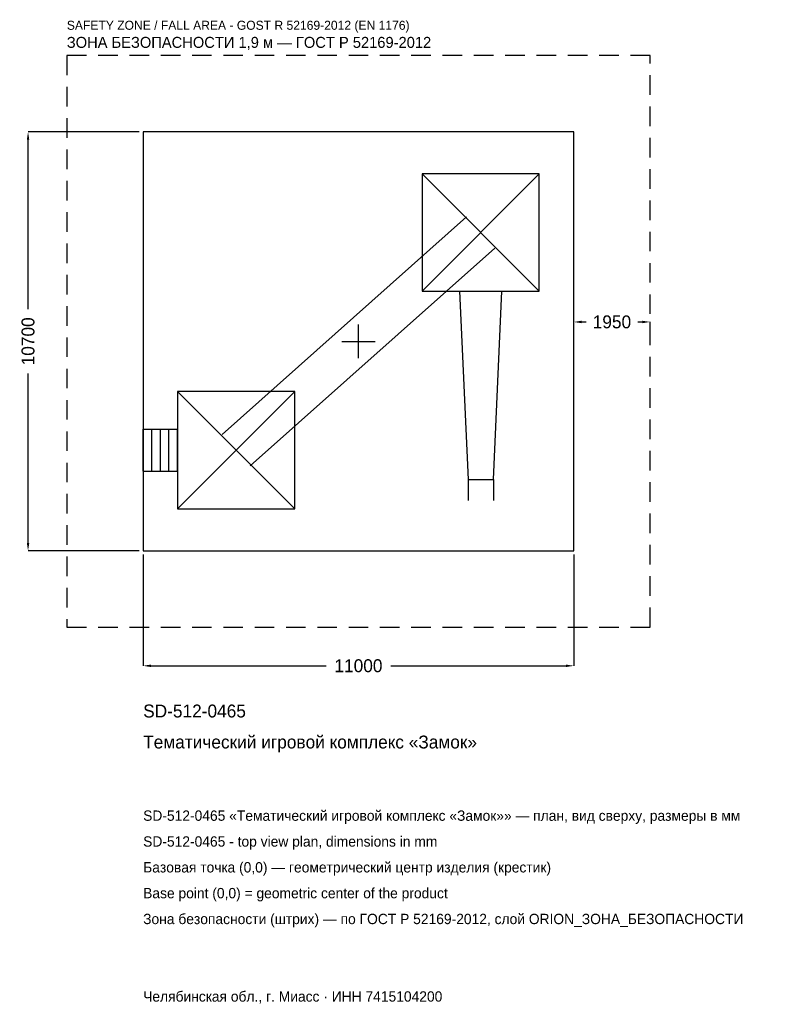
# Model space of a CAD drawing. Header units: metres. Extents: x -8654 to 10444, y -16938 to 8218.
import ezdxf

# ---------------------------------------------------------------- set-up
doc = ezdxf.new("R2010")
doc.units = ezdxf.units.M
doc.linetypes.add('DASHED', pattern=[800, 500, -300])
for name, color, linetype in [('ЗСК_ДАННЫЕ', 3, 'Continuous'), ('ЗСК_ЗОНА_БЕЗОПАСНОСТИ', 1, 'Continuous'), ('ЗСК_КОНТУР', 7, 'Continuous'), ('ЗСК_РАЗМЕРЫ', 8, 'Continuous')]:
    doc.layers.add(name, color=color, linetype=linetype)
doc.dimstyles.new('ORION', dxfattribs={"dimtxt": 330, "dimasz": 198, "dimexe": 1.25, "dimexo": 99, "dimtad": 1, "dimdec": 0, "dimcen": 2.5, "dimazin": 3, "dimtfac": 1, "dimtmove": 0, "dimatfit": 3})

# ---------------------------------------------------------------- blocks, each defined once
blk = doc.blocks.new('_CLOSEDFILLED')
at = {"color": 0, "linetype": 'BYBLOCK'}
blk.add_solid([(-1, 0.16), (0, 0), (-1, -0.16)], dxfattribs=at)
blk = doc.blocks.new('*D1')
for p, q in [((-5500, -5449), (-5500, -8290)), ((5500, -5449), (5500, -8290)), ((-5302, -8290), (-825, -8290)), ((825, -8290), (5302, -8290))]:
    blk.add_line(p, q)
at = {"layer": 'Defpoints'}
for p in [(-5500, -5350), (5500, -5350), (-5500, -8290)]:
    blk.add_point(p, dxfattribs=at)
at = {"layer": 'ЗСК_РАЗМЕРЫ', "xscale": 198, "yscale": 198, "rotation": 180}
blk.add_blockref('_CLOSEDFILLED', (-5500, -8290), dxfattribs=at)
at = {"layer": 'ЗСК_РАЗМЕРЫ', "xscale": 198, "yscale": 198}
blk.add_blockref('_CLOSEDFILLED', (5500, -8290), dxfattribs=at)
at = {"layer": 'ЗСК_РАЗМЕРЫ', "insert": (0, -8290), "char_height": 330, "attachment_point": 5}
blk.add_mtext('11000', dxfattribs=at)
blk = doc.blocks.new('*D2')
for p, q in [((-5599, 5350), (-8440, 5350)), ((-8440, 825), (-8440, 5152)), ((-8440, -5152), (-8440, -825)), ((-5599, -5350), (-8440, -5350))]:
    blk.add_line(p, q)
at = {"layer": 'Defpoints'}
for p in [(-5500, 5350), (-8440, -5350), (-5500, -5350)]:
    blk.add_point(p, dxfattribs=at)
at = {"layer": 'ЗСК_РАЗМЕРЫ', "xscale": 198, "yscale": 198}
for p, rotation in [((-8440, 5350), 90), ((-8440, -5350), 270)]:
    blk.add_blockref('_CLOSEDFILLED', p, dxfattribs=dict(at, rotation=rotation))
at = {"layer": 'ЗСК_РАЗМЕРЫ', "insert": (-8440, 0), "char_height": 330, "attachment_point": 5, "rotation": 90}
blk.add_mtext('10700', dxfattribs=at)
blk = doc.blocks.new('*D3')
for p, q in [((5500, 99), (5500, 495)), ((5698, 495), (5815, 495)), ((7135, 495), (7252, 495)), ((7450, 99), (7450, 495))]:
    blk.add_line(p, q)
at = {"layer": 'Defpoints'}
for p in [(5500, 495), (5500, 0), (7450, 0)]:
    blk.add_point(p, dxfattribs=at)
at = {"layer": 'ЗСК_РАЗМЕРЫ', "xscale": 198, "yscale": 198, "rotation": 180}
blk.add_blockref('_CLOSEDFILLED', (5500, 495), dxfattribs=at)
at = {"layer": 'ЗСК_РАЗМЕРЫ', "xscale": 198, "yscale": 198}
blk.add_blockref('_CLOSEDFILLED', (7450, 495), dxfattribs=at)
at = {"layer": 'ЗСК_РАЗМЕРЫ', "insert": (6475, 495), "char_height": 330, "attachment_point": 5}
blk.add_mtext('1950', dxfattribs=at)
blk = doc.blocks.new('ОРИОН SD-512-0465 Тематический игровой комплекс Замок')
at = {"layer": 'ЗСК_ЗОНА_БЕЗОПАСНОСТИ', "linetype": 'DASHED'}
blk.add_lwpolyline([(-7450, -7300), (7450, -7300), (7450, 7300), (-7450, 7300)], close=True, dxfattribs=at)
at = {"layer": 'ЗСК_КОНТУР'}
for p, q in [((1624, 1284), (4620, 4280)), ((1624, 4280), (4620, 1284)), ((-3480.8, -2379.4), (2763.2, 3184.6)), ((-2763.2, -3184.6), (3480.8, 2379.4)), ((-4620, -4280), (-1624, -1284)), ((-4620, -1284), (-1624, -4280)), ((-5500, -2242.7), (-4620, -2242.7)), ((-5500, -3321.3), (-5500, -2242.7)), ((-5280, -3321.3), (-5280, -2242.7)), ((-5060, -3321.3), (-5060, -2242.7)), ((-4840, -3321.3), (-4840, -2242.7)), ((-4620, -3321.3), (-4620, -2242.7)), ((-5500, -3321.3), (-4620, -3321.3)), ((2798.4, -3531), (2798.4, -4070.3)), ((3445.6, -3531), (3445.6, -4070.3))]:
    blk.add_line(p, q, dxfattribs=at)
for points in [[(-5500, -5350), (5500, -5350), (5500, 5350), (-5500, 5350)], [(1624, 1284), (4620, 1284), (4620, 4280), (1624, 4280)], [(-4620, -4280), (-1624, -4280), (-1624, -1284), (-4620, -1284)]]:
    blk.add_lwpolyline(points, close=True, dxfattribs=at)
blk.add_lwpolyline([(2582.7, 1284), (2798.4, -3531), (3445.6, -3531), (3661.3, 1284)], dxfattribs=at)
at = {"layer": 'ЗСК_РАЗМЕРЫ'}
for p, q in [((0, -428), (0, 428)), ((-428, 0), (428, 0))]:
    blk.add_line(p, q, dxfattribs=at)
at = {"layer": 'ЗСК_ДАННЫЕ'}
for tag, p in [('АРТИКУЛ', (-5500, -9610)), ('НАИМЕНОВАНИЕ', (-5500, -10402))]:
    blk.add_attdef(tag, p, '', height=330, dxfattribs=at)
at = {"layer": 'ЗСК_ДАННЫЕ', "flags": 1}
for tag, p in [('ПРОИЗВОДИТЕЛЬ', (-5500, -11194)), ('ТЕЛЕФОН', (-5500, -11986)), ('САЙТ', (-5500, -13570)), ('АДРЕС', (-5500, -14362)), ('РЕКВИЗИТЫ', (-5500, -15154)), ('ГАБАРИТЫ', (-5500, -15946)), ('ЗОНА_БЕЗОПАСНОСТИ', (-5500, -16738))]:
    blk.add_attdef(tag, p, '', height=330, dxfattribs=at)
at = {"layer": 'ЗСК_ЗОНА_БЕЗОПАСНОСТИ', "color": 1}
for s, height, p in [('SAFETY ZONE / FALL AREA - GOST R 52169-2012 (EN 1176)', 231, (-7450, 7960)), ('ЗОНА БЕЗОПАСНОСТИ 1,9 м — ГОСТ Р 52169-2012', 280.5, (-7450, 7498))]:
    blk.add_text(s, height=height, dxfattribs=at).set_placement(p)
at = {"layer": 'ЗСК_РАЗМЕРЫ'}
dim = blk.add_linear_dim(base=(-8440, -5350), p1=(-5500, -5350), p2=(-5500, 5350), angle=90, dimstyle='ORION', dxfattribs=at)
dim.commit()
dim.dimension.update_dxf_attribs({"geometry": '*D2', "text_midpoint": (-8440, 0)})
for base, p1, p2, picture, middle in [((5500, 495), (5500, 0), (7450, 0), '*D3', (6475, 495)), ((-5500, -8290), (-5500, -5350), (5500, -5350), '*D1', (0, -8290))]:
    dim = blk.add_linear_dim(base=base, p1=p1, p2=p2, dimstyle='ORION', dxfattribs=at)
    dim.commit()
    dim.dimension.update_dxf_attribs({"geometry": picture, "text_midpoint": middle})

msp = doc.modelspace()

# ---------------------------------------------------------------- block references
msp.add_blockref('ОРИОН SD-512-0465 Тематический игровой комплекс Замок', (0, 0)).add_auto_attribs({'АРТИКУЛ': 'SD-512-0465', 'НАИМЕНОВАНИЕ': 'Тематический игровой комплекс «Замок»'})

# ---------------------------------------------------------------- texts
at = {"layer": 'ЗСК_ДАННЫЕ', "color": 3}
for s, p in [('SD-512-0465 «Тематический игровой комплекс «Замок»» — план, вид сверху, размеры в мм', (-5500, -12250)), ('SD-512-0465 - top view plan, dimensions in mm', (-5500, -12910)), ('Челябинская обл., г. Миасс · ИНН 7415104200', (-5500, -16870))]:
    msp.add_text(s, height=264, dxfattribs=at).set_placement(p)
at = {"layer": 'ЗСК_ДАННЫЕ', "color": 7}
for s, p in [('Базовая точка (0,0) — геометрический центр изделия (крестик)', (-5500, -13570)), ('Base point (0,0) = geometric center of the product', (-5500, -14230))]:
    msp.add_text(s, height=264, dxfattribs=at).set_placement(p)
at = {"layer": 'ЗСК_ДАННЫЕ', "color": 1}
msp.add_text('Зона безопасности (штрих) — по ГОСТ Р 52169-2012, слой ORION_ЗОНА_БЕЗОПАСНОСТИ', height=264, dxfattribs=at).set_placement((-5500, -14890))

doc.saveas('drawing.dxf')
